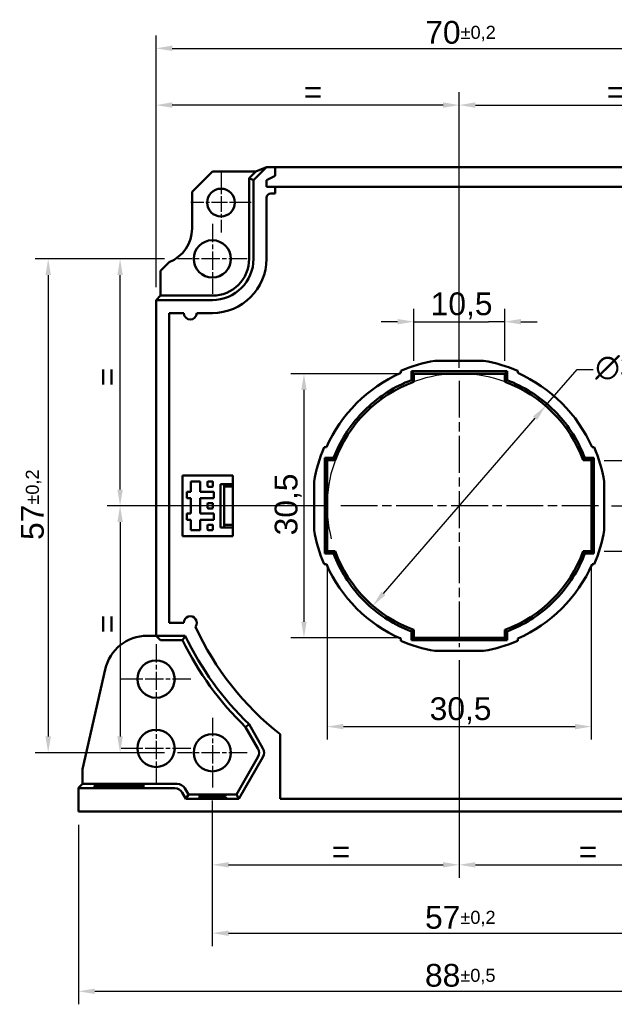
# Model space of a CAD drawing. Header units: millimetres. Extents: x 19 to 221, y 28 to 214.
# Tile 2 of 4: x 20 to 89, y 100 to 214. Entities that reach past the tile are written whole.
import ezdxf

# ---------------------------------------------------------------- set-up
doc = ezdxf.new("R2010")
doc.units = ezdxf.units.MM
doc.header["$LTSCALE"] = 0.75
doc.linetypes.add('CHAIN', pattern=[0.3543, 0.2362, -0.0295, 0.0591, -0.0295])
doc.linetypes.add('LONG_DASH_DOTTED', pattern=[0.3001, 0.2362, -0.0295, 0.0049, -0.0295])
for name, color, linetype, lineweight in [('Arêtes visibles(GABARIT)', 7, 'Continuous', 50), ('Cotes(GABARIT)', 7, 'Continuous', 25), ('Marque de centre(GABARIT)', 7, 'LONG_DASH_DOTTED', 25)]:
    doc.layers.add(name, color=color, linetype=linetype, lineweight=lineweight)
doc.styles.add('Courant-BSI', font='arial.ttf')
doc.dimstyles.new('MS-Relais', dxfattribs={"dimscale": 0.75, "dimtxt": 3.5, "dimasz": 2.5, "dimexe": 2, "dimexo": 2, "dimgap": 0.3, "dimtad": 1, "dimtoh": 1, "dimrnd": 1e-08, "dimtxsty": 'Courant-BSI', "dimcen": 0.09, "dimdle": 6, "dimclrd": 7, "dimclre": 7, "dimclrt": 7, "dimazin": 2, "dimtfac": 0.571429, "dimtmove": 0, "dimatfit": 3, "dimfxl": 1, "dimtolj": 1, "dimlwd": 25, "dimlwe": 25, "dimarcsym": 0})

# ---------------------------------------------------------------- blocks, each defined once
blk = doc.blocks.new('*D13')
at = {"layer": 'Cotes(GABARIT)', "color": 7, "linetype": 'Continuous', "lineweight": 25}
for p, q in [((35.93, 182.89), (35.93, 211.94)), ((105.93, 182.89), (105.93, 211.94)), ((37.81, 210.44), (104.06, 210.44))]:
    blk.add_line(p, q, dxfattribs=at)
at = {"layer": 'Cotes(GABARIT)', "color": 7, "linetype": 'Continuous'}
for points in [[(37.81, 210.76), (37.81, 210.13), (35.93, 210.44)], [(104.06, 210.76), (104.06, 210.13), (105.93, 210.44)]]:
    blk.add_solid(points, dxfattribs=at)
at = {"layer": 'Defpoints', "color": 0, "linetype": 'Continuous'}
for p in [(105.93, 210.44), (35.93, 181.39), (105.93, 181.39)]:
    blk.add_point(p, dxfattribs=at)
at = {"layer": 'Cotes(GABARIT)', "color": 7, "linetype": 'Continuous', "lineweight": 25, "insert": (67.01, 213.6), "char_height": 2.625, "attachment_point": 1, "style": 'Courant-BSI'}
blk.add_mtext('\\A1;70{\\H1.500000;±0,2}', dxfattribs=at)
blk = doc.blocks.new('*D14')
at = {"layer": 'Cotes(GABARIT)', "color": 7, "linetype": 'Continuous', "lineweight": 25}
for p, q in [((26.98, 120.84), (26.98, 100.11)), ((114.89, 120.84), (114.89, 100.11)), ((28.85, 101.61), (113.02, 101.61))]:
    blk.add_line(p, q, dxfattribs=at)
at = {"layer": 'Cotes(GABARIT)', "color": 7, "linetype": 'Continuous'}
for points in [[(28.85, 101.92), (28.85, 101.3), (26.98, 101.61)], [(113.02, 101.92), (113.02, 101.3), (114.89, 101.61)]]:
    blk.add_solid(points, dxfattribs=at)
at = {"layer": 'Defpoints', "color": 0, "linetype": 'Continuous'}
for p in [(26.98, 122.34), (114.89, 122.34), (114.89, 101.61)]:
    blk.add_point(p, dxfattribs=at)
at = {"layer": 'Cotes(GABARIT)', "color": 7, "linetype": 'Continuous', "lineweight": 25, "insert": (66.98, 104.77), "char_height": 2.625, "attachment_point": 1, "style": 'Courant-BSI'}
blk.add_mtext('\\A1;88{\\H1.500000;±0,5}', dxfattribs=at)
blk = doc.blocks.new('*D23')
at = {"layer": 'Cotes(GABARIT)', "color": 7, "linetype": 'Continuous', "lineweight": 25}
for p, q in [((88.51, 157.64), (122.88, 157.64)), ((121.38, 155.77), (121.38, 124.22)), ((113.89, 122.34), (122.88, 122.34))]:
    blk.add_line(p, q, dxfattribs=at)
at = {"layer": 'Cotes(GABARIT)', "color": 7, "linetype": 'Continuous'}
for points in [[(121.06, 155.77), (121.69, 155.77), (121.38, 157.64)], [(121.06, 124.22), (121.69, 124.22), (121.38, 122.34)]]:
    blk.add_solid(points, dxfattribs=at)
at = {"layer": 'Defpoints', "color": 0, "linetype": 'Continuous'}
for p in [(87.01, 157.64), (112.39, 122.34), (121.38, 122.34)]:
    blk.add_point(p, dxfattribs=at)
at = {"layer": 'Cotes(GABARIT)', "color": 7, "linetype": 'Continuous', "lineweight": 25, "insert": (118, 134.66), "char_height": 2.625, "attachment_point": 1, "rotation": 90, "style": 'Courant-BSI'}
blk.add_mtext('\\A1;35,3{\\H1.500000;±0,1}', dxfattribs=at)
blk = doc.blocks.new('*D24')
at = {"layer": 'Cotes(GABARIT)', "color": 7, "linetype": 'Continuous', "lineweight": 25}
for p, q in [((35.93, 182.89), (35.93, 205.39)), ((70.93, 173.58), (70.93, 205.39)), ((69.06, 203.89), (37.81, 203.89))]:
    blk.add_line(p, q, dxfattribs=at)
at = {"layer": 'Cotes(GABARIT)', "color": 7, "linetype": 'Continuous'}
for points in [[(37.81, 204.21), (37.81, 203.58), (35.93, 203.89)], [(69.06, 204.21), (69.06, 203.58), (70.93, 203.89)]]:
    blk.add_solid(points, dxfattribs=at)
at = {"layer": 'Defpoints', "color": 0, "linetype": 'Continuous'}
for p in [(35.93, 203.89), (35.93, 181.39), (70.93, 172.08)]:
    blk.add_point(p, dxfattribs=at)
at = {"layer": 'Cotes(GABARIT)', "color": 7, "linetype": 'Continuous', "lineweight": 25, "insert": (51.96, 206.74), "char_height": 2.625, "attachment_point": 1, "style": 'Courant-BSI'}
blk.add_mtext('\\A1; =', dxfattribs=at)
blk = doc.blocks.new('*D25')
at = {"layer": 'Cotes(GABARIT)', "color": 7, "linetype": 'Continuous', "lineweight": 25}
for p, q in [((70.93, 173.58), (70.93, 205.39)), ((105.93, 182.89), (105.93, 205.39)), ((72.81, 203.89), (104.06, 203.89))]:
    blk.add_line(p, q, dxfattribs=at)
at = {"layer": 'Cotes(GABARIT)', "color": 7, "linetype": 'Continuous'}
for points in [[(72.81, 204.21), (72.81, 203.58), (70.93, 203.89)], [(104.06, 204.21), (104.06, 203.58), (105.93, 203.89)]]:
    blk.add_solid(points, dxfattribs=at)
at = {"layer": 'Defpoints', "color": 0, "linetype": 'Continuous'}
for p in [(105.93, 203.89), (105.93, 181.39), (70.93, 172.08)]:
    blk.add_point(p, dxfattribs=at)
at = {"layer": 'Cotes(GABARIT)', "color": 7, "linetype": 'Continuous', "lineweight": 25, "insert": (86.96, 206.74), "char_height": 2.625, "attachment_point": 1, "style": 'Courant-BSI'}
blk.add_mtext('\\A1; =', dxfattribs=at)
blk = doc.blocks.new('*D27')
at = {"layer": 'Cotes(GABARIT)', "color": 7, "linetype": 'Continuous', "lineweight": 25}
for p, q in [((36.91, 186.14), (21.98, 186.14)), ((23.48, 184.27), (23.48, 131.02)), ((36.91, 129.14), (21.98, 129.14))]:
    blk.add_line(p, q, dxfattribs=at)
at = {"layer": 'Cotes(GABARIT)', "color": 7, "linetype": 'Continuous'}
for points in [[(23.17, 184.27), (23.8, 184.27), (23.48, 186.14)], [(23.17, 131.02), (23.8, 131.02), (23.48, 129.14)]]:
    blk.add_solid(points, dxfattribs=at)
at = {"layer": 'Defpoints', "color": 0, "linetype": 'Continuous'}
for p in [(38.41, 186.14), (23.48, 129.14), (38.41, 129.14)]:
    blk.add_point(p, dxfattribs=at)
at = {"layer": 'Cotes(GABARIT)', "color": 7, "linetype": 'Continuous', "lineweight": 25, "insert": (20.34, 153.7), "char_height": 2.625, "attachment_point": 1, "rotation": 90, "style": 'Courant-BSI'}
blk.add_mtext('\\A1;57{\\H1.500000;±0,2}', dxfattribs=at)
blk = doc.blocks.new('*D28')
at = {"layer": 'Cotes(GABARIT)', "color": 7, "linetype": 'Continuous', "lineweight": 25}
for p, q in [((42.43, 123.62), (42.43, 106.82)), ((99.43, 123.62), (99.43, 106.82)), ((44.31, 108.32), (97.56, 108.32))]:
    blk.add_line(p, q, dxfattribs=at)
at = {"layer": 'Cotes(GABARIT)', "color": 7, "linetype": 'Continuous'}
for points in [[(44.31, 108.63), (44.31, 108), (42.43, 108.32)], [(97.56, 108.63), (97.56, 108), (99.43, 108.32)]]:
    blk.add_solid(points, dxfattribs=at)
at = {"layer": 'Defpoints', "color": 0, "linetype": 'Continuous'}
for p in [(42.43, 125.12), (99.43, 125.12), (99.43, 108.32)]:
    blk.add_point(p, dxfattribs=at)
at = {"layer": 'Cotes(GABARIT)', "color": 7, "linetype": 'Continuous', "lineweight": 25, "insert": (66.99, 111.46), "char_height": 2.625, "attachment_point": 1, "style": 'Courant-BSI'}
blk.add_mtext('\\A1;57{\\H1.500000;±0,2}', dxfattribs=at)
blk = doc.blocks.new('*D29')
at = {"layer": 'Cotes(GABARIT)', "color": 7, "linetype": 'Continuous', "lineweight": 25}
for p, q in [((36.91, 186.14), (30.28, 186.14)), ((31.78, 159.52), (31.78, 184.27)), ((55.44, 157.64), (30.28, 157.64))]:
    blk.add_line(p, q, dxfattribs=at)
at = {"layer": 'Cotes(GABARIT)', "color": 7, "linetype": 'Continuous'}
for points in [[(31.47, 184.27), (32.1, 184.27), (31.78, 186.14)], [(31.47, 159.52), (32.1, 159.52), (31.78, 157.64)]]:
    blk.add_solid(points, dxfattribs=at)
at = {"layer": 'Defpoints', "color": 0, "linetype": 'Continuous'}
for p in [(31.78, 186.14), (38.41, 186.14), (56.94, 157.64)]:
    blk.add_point(p, dxfattribs=at)
at = {"layer": 'Cotes(GABARIT)', "color": 7, "linetype": 'Continuous', "lineweight": 25, "insert": (28.93, 170.42), "char_height": 2.625, "attachment_point": 1, "rotation": 90, "style": 'Courant-BSI'}
blk.add_mtext('\\A1; =', dxfattribs=at)
blk = doc.blocks.new('*D30')
at = {"layer": 'Cotes(GABARIT)', "color": 7, "linetype": 'Continuous', "lineweight": 25}
for p, q in [((55.44, 157.64), (30.28, 157.64)), ((31.78, 155.77), (31.78, 131.02)), ((36.91, 129.14), (30.28, 129.14))]:
    blk.add_line(p, q, dxfattribs=at)
at = {"layer": 'Cotes(GABARIT)', "color": 7, "linetype": 'Continuous'}
for points in [[(31.47, 155.77), (32.1, 155.77), (31.78, 157.64)], [(31.47, 131.02), (32.1, 131.02), (31.78, 129.14)]]:
    blk.add_solid(points, dxfattribs=at)
at = {"layer": 'Defpoints', "color": 0, "linetype": 'Continuous'}
for p in [(56.94, 157.64), (31.78, 129.14), (38.41, 129.14)]:
    blk.add_point(p, dxfattribs=at)
at = {"layer": 'Cotes(GABARIT)', "color": 7, "linetype": 'Continuous', "lineweight": 25, "insert": (28.93, 141.92), "char_height": 2.625, "attachment_point": 1, "rotation": 90, "style": 'Courant-BSI'}
blk.add_mtext('\\A1; =', dxfattribs=at)
blk = doc.blocks.new('*D31')
at = {"layer": 'Cotes(GABARIT)', "color": 7, "linetype": 'Continuous', "lineweight": 25}
for p, q in [((70.93, 139.82), (70.93, 114.71)), ((42.43, 123.62), (42.43, 114.71)), ((44.31, 116.21), (69.06, 116.21))]:
    blk.add_line(p, q, dxfattribs=at)
at = {"layer": 'Cotes(GABARIT)', "color": 7, "linetype": 'Continuous'}
for points in [[(44.31, 116.52), (44.31, 115.9), (42.43, 116.21)], [(69.06, 116.52), (69.06, 115.9), (70.93, 116.21)]]:
    blk.add_solid(points, dxfattribs=at)
at = {"layer": 'Defpoints', "color": 0, "linetype": 'Continuous'}
for p in [(70.93, 141.32), (42.43, 125.12), (70.93, 116.21)]:
    blk.add_point(p, dxfattribs=at)
at = {"layer": 'Cotes(GABARIT)', "color": 7, "linetype": 'Continuous', "lineweight": 25, "insert": (55.21, 119.06), "char_height": 2.625, "attachment_point": 1, "style": 'Courant-BSI'}
blk.add_mtext('\\A1; =', dxfattribs=at)
blk = doc.blocks.new('*D32')
at = {"layer": 'Cotes(GABARIT)', "color": 7, "linetype": 'Continuous', "lineweight": 25}
for p, q in [((70.93, 139.82), (70.93, 114.71)), ((99.43, 123.62), (99.43, 114.71)), ((72.81, 116.21), (97.56, 116.21))]:
    blk.add_line(p, q, dxfattribs=at)
at = {"layer": 'Cotes(GABARIT)', "color": 7, "linetype": 'Continuous'}
for points in [[(72.81, 116.52), (72.81, 115.9), (70.93, 116.21)], [(97.56, 116.52), (97.56, 115.9), (99.43, 116.21)]]:
    blk.add_solid(points, dxfattribs=at)
at = {"layer": 'Defpoints', "color": 0, "linetype": 'Continuous'}
for p in [(70.93, 141.32), (99.43, 125.12), (99.43, 116.21)]:
    blk.add_point(p, dxfattribs=at)
at = {"layer": 'Cotes(GABARIT)', "color": 7, "linetype": 'Continuous', "lineweight": 25, "insert": (83.71, 119.06), "char_height": 2.625, "attachment_point": 1, "style": 'Courant-BSI'}
blk.add_mtext('\\A1; =', dxfattribs=at)
blk = doc.blocks.new('*D33')
at = {"layer": 'Cotes(GABARIT)', "color": 7, "linetype": 'Continuous', "lineweight": 25}
for p, q in [((65.68, 174.39), (65.68, 180.39)), ((76.18, 174.39), (76.18, 180.39)), ((63.81, 178.89), (61.93, 178.89)), ((65.68, 178.89), (67.56, 178.89)), ((67.56, 178.89), (74.31, 178.89)), ((76.18, 178.89), (74.31, 178.89)), ((78.06, 178.89), (79.93, 178.89))]:
    blk.add_line(p, q, dxfattribs=at)
at = {"layer": 'Cotes(GABARIT)', "color": 7, "linetype": 'Continuous'}
for points in [[(63.81, 179.21), (63.81, 178.58), (65.68, 178.89)], [(78.06, 179.21), (78.06, 178.58), (76.18, 178.89)]]:
    blk.add_solid(points, dxfattribs=at)
at = {"layer": 'Defpoints', "color": 0, "linetype": 'Continuous'}
for p in [(76.18, 178.89), (65.68, 172.89), (76.18, 172.89)]:
    blk.add_point(p, dxfattribs=at)
at = {"layer": 'Cotes(GABARIT)', "color": 7, "linetype": 'Continuous', "lineweight": 25, "insert": (67.64, 182.27), "char_height": 2.625, "attachment_point": 1, "style": 'Courant-BSI'}
blk.add_mtext('\\A1;10,5', dxfattribs=at)
blk = doc.blocks.new('*D34')
at = {"layer": 'Cotes(GABARIT)', "color": 7, "linetype": 'Continuous', "lineweight": 25}
for p, q in [((94.8, 164.77), (94.8, 166.64)), ((87.68, 162.89), (96.3, 162.89)), ((94.8, 162.89), (94.8, 161.02)), ((94.8, 161.02), (94.8, 154.27)), ((94.8, 152.39), (94.8, 154.27)), ((87.68, 152.39), (96.3, 152.39)), ((94.8, 150.52), (94.8, 148.64))]:
    blk.add_line(p, q, dxfattribs=at)
at = {"layer": 'Cotes(GABARIT)', "color": 7, "linetype": 'Continuous'}
for points in [[(94.48, 164.77), (95.11, 164.77), (94.8, 162.89)], [(94.48, 150.52), (95.11, 150.52), (94.8, 152.39)]]:
    blk.add_solid(points, dxfattribs=at)
at = {"layer": 'Defpoints', "color": 0, "linetype": 'Continuous'}
for p in [(86.18, 162.89), (86.18, 152.39), (94.8, 152.39)]:
    blk.add_point(p, dxfattribs=at)
at = {"layer": 'Cotes(GABARIT)', "color": 7, "linetype": 'Continuous', "lineweight": 25, "insert": (91.42, 154.35), "char_height": 2.625, "attachment_point": 1, "rotation": 90, "style": 'Courant-BSI'}
blk.add_mtext('\\A1;10,5', dxfattribs=at)
blk = doc.blocks.new('*D35')
at = {"layer": 'Cotes(GABARIT)', "color": 7, "linetype": 'Continuous', "lineweight": 25}
for p, q in [((64.18, 172.89), (51.51, 172.89)), ((53.01, 171.02), (53.01, 144.27)), ((64.18, 142.39), (51.51, 142.39))]:
    blk.add_line(p, q, dxfattribs=at)
at = {"layer": 'Cotes(GABARIT)', "color": 7, "linetype": 'Continuous'}
for points in [[(52.7, 171.02), (53.32, 171.02), (53.01, 172.89)], [(52.7, 144.27), (53.32, 144.27), (53.01, 142.39)]]:
    blk.add_solid(points, dxfattribs=at)
at = {"layer": 'Defpoints', "color": 0, "linetype": 'Continuous'}
for p in [(65.68, 172.89), (53.01, 142.39), (65.68, 142.39)]:
    blk.add_point(p, dxfattribs=at)
at = {"layer": 'Cotes(GABARIT)', "color": 7, "linetype": 'Continuous', "lineweight": 25, "insert": (49.63, 154.23), "char_height": 2.625, "attachment_point": 1, "rotation": 90, "style": 'Courant-BSI'}
blk.add_mtext('\\A1;30,5', dxfattribs=at)
blk = doc.blocks.new('*D36')
at = {"layer": 'Cotes(GABARIT)', "color": 7, "linetype": 'Continuous', "lineweight": 25}
for p, q in [((55.68, 150.89), (55.68, 130.66)), ((86.18, 150.89), (86.18, 130.66)), ((57.56, 132.16), (84.31, 132.16))]:
    blk.add_line(p, q, dxfattribs=at)
at = {"layer": 'Cotes(GABARIT)', "color": 7, "linetype": 'Continuous'}
for points in [[(57.56, 132.47), (57.56, 131.85), (55.68, 132.16)], [(84.31, 132.47), (84.31, 131.85), (86.18, 132.16)]]:
    blk.add_solid(points, dxfattribs=at)
at = {"layer": 'Defpoints', "color": 0, "linetype": 'Continuous'}
for p in [(55.68, 152.39), (86.18, 152.39), (86.18, 132.16)]:
    blk.add_point(p, dxfattribs=at)
at = {"layer": 'Cotes(GABARIT)', "color": 7, "linetype": 'Continuous', "lineweight": 25, "insert": (67.52, 135.54), "char_height": 2.625, "attachment_point": 1, "style": 'Courant-BSI'}
blk.add_mtext('\\A1;30,5', dxfattribs=at)
blk = doc.blocks.new('*D37')
at = {"layer": 'Cotes(GABARIT)', "color": 7, "linetype": 'Continuous', "lineweight": 25}
for p, q in [((80.91, 169.18), (84.54, 173.36)), ((84.54, 173.36), (86.41, 173.36)), ((62.18, 147.53), (79.69, 167.76))]:
    blk.add_line(p, q, dxfattribs=at)
blk.add_arc((70.93, 157.64), 15.25, 43.4933, 194.5011, dxfattribs=at)
at = {"layer": 'Cotes(GABARIT)', "color": 7, "linetype": 'Continuous'}
for points in [[(79.45, 167.96), (79.92, 167.55), (80.91, 169.18)], [(61.95, 147.73), (62.42, 147.33), (60.96, 146.11)]]:
    blk.add_solid(points, dxfattribs=at)
at = {"layer": 'Defpoints', "color": 0, "linetype": 'Continuous'}
for p in [(80.91, 169.18), (60.96, 146.11)]:
    blk.add_point(p, dxfattribs=at)
at = {"layer": 'Cotes(GABARIT)', "color": 7, "linetype": 'Continuous', "lineweight": 25, "insert": (86.64, 174.99), "char_height": 2.625, "attachment_point": 1, "style": 'Courant-BSI'}
blk.add_mtext('\\A1;∅30,5', dxfattribs=at)

msp = doc.modelspace()

# ---------------------------------------------------------------- linework, layer by layer
at = {"layer": 'Arêtes visibles(GABARIT)'}
for p, q in [((47.1842, 195.2438), (48.6844, 196.744)), ((48.6844, 196.744), (47.4708, 196.2413)), ((49.6844, 196.744), (48.6844, 196.744)), ((49.6844, 196.744), (49.6936, 196.7394)), ((49.6844, 195.744), (49.6844, 196.744)), ((49.6848, 195.7702), (49.6936, 196.7437)), ((49.6936, 196.7437), (92.1748, 196.7437)), ((40.0842, 193.8877), (42.4378, 196.2413)), ((42.4378, 196.2413), (47.4708, 196.2413)), ((47.4708, 196.2413), (46.6815, 195.452)), ((49.6844, 195.744), (48.6938, 195.244)), ((49.6848, 195.744), (49.6844, 195.744)), ((46.6815, 186.144), (46.6815, 195.452)), ((46.6815, 195.452), (47.1842, 195.2438)), ((47.1842, 195.2438), (47.1842, 186.144)), ((48.6842, 194.444), (93.1842, 194.444)), ((48.6844, 195.244), (48.6938, 195.244)), ((48.6844, 194.444), (48.6844, 195.244)), ((48.6914, 195.244), (48.6844, 194.4702)), ((48.6844, 194.444), (49.6844, 194.444)), ((48.6938, 195.244), (48.6941, 195.244)), ((49.6844, 194.444), (49.6844, 193.694)), ((49.6844, 194.444), (49.6844, 193.694)), ((92.184, 194.444), (49.6844, 194.444)), ((40.0842, 193.8877), (40.0842, 189.644)), ((48.6844, 186.144), (48.6844, 193.1941)), ((48.6844, 193.1941), (48.6844, 186.144)), ((49.6844, 193.694), (49.1844, 193.694)), ((49.6844, 193.694), (49.1844, 193.694)), ((37.4369, 185.7756), (36.4369, 184.7756)), ((36.4369, 181.8967), (36.4369, 184.7756)), ((35.9342, 181.394), (36.4369, 181.8967)), ((36.4369, 181.8967), (42.4342, 181.8967)), ((35.9342, 142.644), (35.9342, 181.394)), ((42.4342, 181.394), (35.9342, 181.394)), ((37.4344, 144.1442), (37.4344, 179.8938)), ((37.4344, 179.8938), (39.1344, 179.8938)), ((39.1344, 179.8938), (37.4344, 179.8938)), ((37.4344, 179.8938), (37.4344, 144.1442)), ((40.6344, 179.8938), (42.4342, 179.8938)), ((42.4342, 179.8938), (40.6344, 179.8938)), ((73.7503, 174.394), (68.1181, 174.394)), ((68.1181, 174.394), (73.7503, 174.394)), ((64.1842, 173.2302), (64.1842, 172.9737)), ((64.1842, 172.9737), (64.1842, 173.2302)), ((65.4137, 172.1495), (65.4137, 173.1645)), ((65.4137, 173.1645), (76.4547, 173.1645)), ((65.4137, 173.1645), (65.6842, 172.894)), ((65.6842, 171.9618), (65.6842, 172.894)), ((65.6842, 172.894), (76.1842, 172.894)), ((76.4547, 173.1645), (76.1842, 172.894)), ((76.1842, 172.894), (76.1842, 171.9618)), ((76.4547, 173.1645), (76.4547, 172.1495)), ((77.6842, 172.9737), (77.6842, 173.2302)), ((77.6842, 173.2302), (77.6842, 172.9737)), ((55.6045, 164.394), (55.348, 164.394)), ((55.348, 164.394), (55.6045, 164.394)), ((86.5204, 164.394), (86.2639, 164.394)), ((86.2639, 164.394), (86.5204, 164.394)), ((55.4136, 152.1234), (55.4137, 163.1646)), ((55.4137, 163.1646), (56.4287, 163.1646)), ((55.4137, 163.1646), (55.6842, 162.894)), ((55.6842, 162.894), (56.6164, 162.894)), ((55.6842, 152.394), (55.6842, 162.894)), ((85.252, 162.894), (86.1842, 162.894)), ((85.4398, 163.1646), (86.4548, 163.1646)), ((86.4548, 163.1646), (86.1842, 162.894)), ((86.1842, 162.894), (86.1842, 152.394)), ((86.4548, 163.1646), (86.4548, 152.1234)), ((44.7897, 161.144), (38.9897, 161.144)), ((38.9897, 161.144), (38.9897, 154.144)), ((39.9484, 159.269), (39.9484, 160.4615)), ((39.9484, 160.4615), (41.024, 160.4615)), ((41.024, 160.4615), (41.024, 159.269)), ((41.8722, 160.3615), (41.8722, 159.9265)), ((42.4072, 160.4615), (41.9722, 160.4615)), ((42.5072, 159.9265), (42.5072, 160.3615)), ((44.7897, 161.144), (44.7897, 160.144)), ((54.1842, 160.4601), (54.1842, 154.8279)), ((54.1842, 154.8279), (54.1842, 160.4601)), ((87.6842, 154.8279), (87.6842, 160.4601)), ((87.6842, 160.4601), (87.6842, 154.8279)), ((39.4761, 159.269), (39.9484, 159.269)), ((39.4761, 158.519), (39.4761, 159.269)), ((41.024, 159.269), (42.5897, 159.269)), ((41.9722, 159.8265), (42.4072, 159.8265)), ((42.5897, 158.519), (42.5897, 159.269)), ((43.7897, 160.144), (43.3897, 160.144)), ((43.3897, 160.144), (43.3897, 155.144)), ((43.7897, 160.144), (43.7897, 159.8528)), ((44.7897, 160.144), (43.7897, 160.144)), ((43.7897, 159.8528), (43.7897, 155.4352)), ((43.7897, 159.8528), (44.7897, 159.8528)), ((44.7897, 160.144), (44.7897, 159.8528)), ((44.7897, 159.8528), (44.7897, 155.4352)), ((39.9484, 158.519), (39.4761, 158.519)), ((39.9484, 156.769), (39.9484, 158.519)), ((41.024, 158.519), (41.024, 156.769)), ((41.024, 158.519), (42.5897, 158.519)), ((42.4072, 157.9615), (41.9722, 157.9615)), ((41.8722, 157.8615), (41.8722, 157.4265)), ((41.9722, 157.3265), (42.4072, 157.3265)), ((42.5072, 157.4265), (42.5072, 157.8615)), ((39.4761, 156.769), (39.9484, 156.769)), ((39.4761, 156.019), (39.4761, 156.769)), ((39.9484, 156.019), (39.4761, 156.019)), ((39.9484, 154.8265), (39.9484, 156.019)), ((41.024, 156.769), (42.5897, 156.769)), ((41.024, 156.019), (41.024, 154.8265)), ((41.024, 156.019), (42.5897, 156.019)), ((42.5897, 156.019), (42.5897, 156.769)), ((41.024, 154.8265), (39.9484, 154.8265)), ((41.8722, 155.3615), (41.8722, 154.9265)), ((42.4072, 155.4615), (41.9722, 155.4615)), ((41.9722, 154.8265), (42.4072, 154.8265)), ((42.5072, 154.9265), (42.5072, 155.3615)), ((43.7897, 155.144), (43.3897, 155.144)), ((43.7897, 155.4352), (43.7897, 155.144)), ((44.7897, 155.4352), (43.7897, 155.4352)), ((44.7897, 155.144), (43.7897, 155.144)), ((44.7897, 155.4352), (44.7897, 155.144)), ((44.7897, 155.144), (44.7897, 154.144)), ((44.7897, 154.144), (38.9897, 154.144)), ((55.4136, 152.1234), (55.6842, 152.394)), ((56.6164, 152.394), (55.6842, 152.394)), ((86.1842, 152.394), (85.252, 152.394)), ((86.4548, 152.1234), (86.1842, 152.394)), ((56.4286, 152.1234), (55.4136, 152.1234)), ((86.4548, 152.1234), (85.4398, 152.1234)), ((55.348, 150.894), (55.6045, 150.894)), ((55.6045, 150.894), (55.348, 150.894)), ((86.2639, 150.894), (86.5204, 150.894)), ((86.5204, 150.894), (86.2639, 150.894)), ((39.1344, 144.1442), (37.4344, 144.1442)), ((37.4344, 144.1442), (39.1344, 144.1442)), ((65.6842, 142.394), (65.6842, 143.3262)), ((76.1842, 143.3262), (76.1842, 142.394)), ((34.9247, 142.644), (35.9342, 142.644)), ((36.4369, 142.1413), (35.9342, 142.644)), ((35.9342, 142.644), (39.3114, 142.644)), ((38.9951, 142.1413), (36.4369, 142.1413)), ((39.0476, 142.2251), (39.0585, 142.2425)), ((39.1353, 142.3647), (39.1463, 142.3822)), ((39.2232, 142.5044), (39.2342, 142.5218)), ((64.1842, 142.3143), (64.1842, 142.0578)), ((64.1842, 142.0578), (64.1842, 142.3143)), ((65.4135, 142.1233), (65.4135, 143.1384)), ((65.4135, 142.1233), (65.6842, 142.394)), ((76.4549, 142.1233), (65.4135, 142.1233)), ((76.1842, 142.394), (65.6842, 142.394)), ((76.4549, 142.1233), (76.1842, 142.394)), ((76.4549, 143.1384), (76.4549, 142.1233)), ((77.6842, 142.0578), (77.6842, 142.3143)), ((77.6842, 142.3143), (77.6842, 142.0578)), ((68.1181, 140.894), (73.7503, 140.894)), ((73.7503, 140.894), (68.1181, 140.894)), ((27.4369, 127.2559), (30.0498, 138.7527)), ((46.3335, 132.1625), (46.2669, 132.1104)), ((47.6909, 129.6439), (46.2669, 132.1104)), ((46.3474, 132.1734), (46.3335, 132.1625)), ((46.4446, 132.2493), (46.3474, 132.1734)), ((46.4585, 132.2602), (46.4446, 132.2493)), ((46.5557, 132.3362), (46.4585, 132.2602)), ((46.5696, 132.3471), (46.5557, 132.3362)), ((46.6668, 132.4231), (46.5696, 132.3471)), ((46.6668, 132.4231), (48.2714, 129.6439)), ((50.2775, 131.271), (50.2775, 123.844)), ((45.2069, 124.3416), (47.6909, 128.6441)), ((48.2714, 128.6441), (45.4971, 123.8389)), ((27.4369, 125.5467), (27.4369, 127.2559)), ((26.9782, 122.344), (26.9782, 125.0876)), ((26.9786, 125.0884), (27.4369, 125.5467)), ((38.3885, 125.5467), (27.4369, 125.5467)), ((38.0983, 125.044), (29.4782, 125.044)), ((39.2544, 125.0468), (39.6616, 124.3416)), ((39.3713, 123.8389), (38.9642, 124.5441)), ((39.3713, 123.8389), (39.6616, 124.3416)), ((39.6616, 124.3416), (45.2069, 124.3416)), ((45.4971, 123.8389), (45.2069, 124.3416)), ((45.4971, 123.8389), (39.3713, 123.8389)), ((91.591, 123.844), (50.2775, 123.844)), ((50.2775, 123.844), (91.591, 123.844)), ((29.4782, 122.344), (26.9782, 122.344)), ((112.3902, 122.344), (29.4782, 122.344))]:
    msp.add_line(p, q, dxfattribs=at)
at = {"layer": 'Arêtes visibles(GABARIT)', "flags": 128}
for points in [[(65.4137, 172.1495), (65.0552, 172.008), (64.7007, 171.8577), (64.3503, 171.6988), (64.0042, 171.5314), (63.6625, 171.3556), (63.3254, 171.1714), (62.993, 170.979), (62.6655, 170.7785), (62.343, 170.5698), (62.0257, 170.3533), (61.7138, 170.1288), (61.4073, 169.8965), (61.1065, 169.6566), (60.8114, 169.409), (60.5223, 169.154), (60.2395, 168.8917), (59.9634, 168.6225), (59.6943, 168.3468), (59.4321, 168.0645), (59.177, 167.7759), (58.9292, 167.481), (58.6888, 167.1801), (58.4558, 166.8731), (58.2304, 166.5603), (58.0128, 166.2419), (57.8031, 165.9182), (57.6017, 165.5895), (57.4086, 165.2561), (57.2238, 164.9181), (57.0475, 164.5756), (56.8798, 164.2289), (56.7207, 163.878), (56.5703, 163.5232), (56.4287, 163.1646)], [(65.6842, 171.9618), (65.6776, 171.9664), (65.671, 171.971), (65.6644, 171.9756), (65.6578, 171.9802), (65.6512, 171.9848), (65.6446, 171.9894), (65.638, 171.994), (65.6314, 171.9986), (65.6248, 172.0032), (65.6182, 172.0078), (65.6116, 172.0124), (65.605, 172.017), (65.5984, 172.0216), (65.5918, 172.0262), (65.5852, 172.0308), (65.5787, 172.0354), (65.5721, 172.0399), (65.5655, 172.0445), (65.5589, 172.0491), (65.5523, 172.0537), (65.5457, 172.0583), (65.5391, 172.0628), (65.5325, 172.0674), (65.5259, 172.072), (65.5193, 172.0766), (65.5127, 172.0811), (65.5061, 172.0857), (65.4995, 172.0903), (65.4929, 172.0948), (65.4863, 172.0994), (65.4797, 172.104), (65.4731, 172.1085), (65.4665, 172.1131), (65.4599, 172.1176), (65.4533, 172.1222), (65.4467, 172.1268), (65.4401, 172.1313), (65.4335, 172.1359), (65.4269, 172.1404), (65.4203, 172.145), (65.4137, 172.1495)], [(76.4547, 172.1495), (76.4481, 172.145), (76.4415, 172.1404), (76.4349, 172.1359), (76.4283, 172.1313), (76.4217, 172.1268), (76.4151, 172.1222), (76.4085, 172.1176), (76.4019, 172.1131), (76.3953, 172.1085), (76.3887, 172.104), (76.3821, 172.0994), (76.3755, 172.0948), (76.3689, 172.0903), (76.3623, 172.0857), (76.3557, 172.0811), (76.3491, 172.0766), (76.3425, 172.072), (76.3359, 172.0674), (76.3294, 172.0628), (76.3228, 172.0583), (76.3162, 172.0537), (76.3096, 172.0491), (76.303, 172.0445), (76.2964, 172.0399), (76.2898, 172.0354), (76.2832, 172.0308), (76.2766, 172.0262), (76.27, 172.0216), (76.2634, 172.017), (76.2568, 172.0124), (76.2502, 172.0078), (76.2436, 172.0032), (76.237, 171.9986), (76.2304, 171.994), (76.2238, 171.9894), (76.2172, 171.9848), (76.2106, 171.9802), (76.204, 171.9756), (76.1974, 171.971), (76.1908, 171.9664), (76.1842, 171.9618)], [(85.4398, 163.1646), (85.2982, 163.523), (85.1479, 163.8775), (84.9891, 164.2279), (84.8217, 164.5741), (84.6458, 164.9157), (84.4617, 165.2529), (84.2693, 165.5852), (84.0687, 165.9127), (83.8601, 166.2352), (83.6435, 166.5525), (83.419, 166.8645), (83.1867, 167.1709), (82.9468, 167.4718), (82.6992, 167.7668), (82.4442, 168.0559), (82.1818, 168.3387), (81.9127, 168.6148), (81.637, 168.884), (81.3547, 169.1461), (81.0661, 169.4012), (80.7712, 169.649), (80.4702, 169.8894), (80.1633, 170.1224), (79.8505, 170.3478), (79.532, 170.5654), (79.2083, 170.7751), (78.8797, 170.9765), (78.5463, 171.1696), (78.2083, 171.3544), (77.8658, 171.5306), (77.5191, 171.6984), (77.1682, 171.8575), (76.8133, 172.0079), (76.4547, 172.1495)], [(56.4287, 163.1646), (56.4332, 163.158), (56.4378, 163.1514), (56.4423, 163.1448), (56.4469, 163.1382), (56.4514, 163.1316), (56.456, 163.125), (56.4605, 163.1184), (56.4651, 163.1118), (56.4697, 163.1052), (56.4742, 163.0986), (56.4788, 163.092), (56.4834, 163.0854), (56.4879, 163.0788), (56.4925, 163.0722), (56.4971, 163.0656), (56.5016, 163.059), (56.5062, 163.0524), (56.5108, 163.0458), (56.5154, 163.0392), (56.5199, 163.0326), (56.5245, 163.026), (56.5291, 163.0194), (56.5337, 163.0128), (56.5383, 163.0062), (56.5428, 162.9996), (56.5474, 162.993), (56.552, 162.9864), (56.5566, 162.9798), (56.5612, 162.9732), (56.5658, 162.9666), (56.5704, 162.96), (56.575, 162.9534), (56.5796, 162.9468), (56.5842, 162.9402), (56.5888, 162.9336), (56.5934, 162.927), (56.598, 162.9204), (56.6026, 162.9138), (56.6072, 162.9072), (56.6118, 162.9006), (56.6164, 162.894)], [(85.252, 162.894), (85.2566, 162.9006), (85.2612, 162.9072), (85.2658, 162.9138), (85.2705, 162.9204), (85.2751, 162.927), (85.2797, 162.9336), (85.2843, 162.9402), (85.2889, 162.9468), (85.2935, 162.9534), (85.298, 162.96), (85.3026, 162.9666), (85.3072, 162.9732), (85.3118, 162.9798), (85.3164, 162.9864), (85.321, 162.993), (85.3256, 162.9996), (85.3302, 163.0062), (85.3348, 163.0128), (85.3393, 163.0194), (85.3439, 163.026), (85.3485, 163.0326), (85.3531, 163.0392), (85.3576, 163.0458), (85.3622, 163.0524), (85.3668, 163.059), (85.3714, 163.0656), (85.3759, 163.0722), (85.3805, 163.0788), (85.3851, 163.0854), (85.3896, 163.092), (85.3942, 163.0986), (85.3988, 163.1052), (85.4033, 163.1118), (85.4079, 163.1184), (85.4124, 163.125), (85.417, 163.1316), (85.4216, 163.1382), (85.4261, 163.1448), (85.4307, 163.1514), (85.4352, 163.158), (85.4398, 163.1646)], [(56.6164, 152.394), (56.6118, 152.3874), (56.6072, 152.3808), (56.6026, 152.3742), (56.598, 152.3676), (56.5934, 152.361), (56.5888, 152.3544), (56.5842, 152.3478), (56.5796, 152.3412), (56.575, 152.3346), (56.5704, 152.328), (56.5658, 152.3214), (56.5612, 152.3148), (56.5566, 152.3082), (56.552, 152.3016), (56.5474, 152.295), (56.5428, 152.2884), (56.5382, 152.2818), (56.5336, 152.2752), (56.5291, 152.2686), (56.5245, 152.262), (56.5199, 152.2554), (56.5153, 152.2488), (56.5107, 152.2422), (56.5062, 152.2356), (56.5016, 152.229), (56.497, 152.2224), (56.4925, 152.2158), (56.4879, 152.2092), (56.4833, 152.2026), (56.4787, 152.196), (56.4742, 152.1894), (56.4696, 152.1828), (56.4651, 152.1762), (56.4605, 152.1696), (56.4559, 152.163), (56.4514, 152.1564), (56.4468, 152.1498), (56.4423, 152.1432), (56.4377, 152.1366), (56.4332, 152.13), (56.4286, 152.1234)], [(85.4398, 152.1234), (85.4353, 152.13), (85.4307, 152.1366), (85.4262, 152.1432), (85.4216, 152.1498), (85.417, 152.1564), (85.4125, 152.163), (85.4079, 152.1696), (85.4034, 152.1762), (85.3988, 152.1828), (85.3942, 152.1894), (85.3897, 152.196), (85.3851, 152.2026), (85.3805, 152.2092), (85.376, 152.2158), (85.3714, 152.2224), (85.3668, 152.229), (85.3622, 152.2356), (85.3577, 152.2422), (85.3531, 152.2488), (85.3485, 152.2554), (85.3439, 152.262), (85.3394, 152.2686), (85.3348, 152.2752), (85.3302, 152.2818), (85.3256, 152.2884), (85.321, 152.295), (85.3164, 152.3016), (85.3118, 152.3082), (85.3072, 152.3148), (85.3027, 152.3214), (85.2981, 152.328), (85.2935, 152.3346), (85.2889, 152.3412), (85.2843, 152.3478), (85.2797, 152.3544), (85.2751, 152.361), (85.2705, 152.3676), (85.2659, 152.3742), (85.2612, 152.3808), (85.2566, 152.3874), (85.252, 152.394)], [(56.4286, 152.1234), (56.5702, 151.7649), (56.7204, 151.4104), (56.8793, 151.06), (57.0467, 150.7139), (57.2225, 150.3722), (57.4067, 150.0351), (57.5991, 149.7027), (57.7996, 149.3752), (58.0083, 149.0527), (58.2249, 148.7354), (58.4493, 148.4235), (58.6816, 148.117), (58.9215, 147.8162), (59.1691, 147.5211), (59.4241, 147.232), (59.6865, 146.9492), (59.9556, 146.6731), (60.2313, 146.4039), (60.5136, 146.1418), (60.8022, 145.8867), (61.0971, 145.6389), (61.398, 145.3985), (61.705, 145.1655), (62.0178, 144.9401), (62.3362, 144.7225), (62.6599, 144.5128), (62.9886, 144.3114), (63.322, 144.1183), (63.66, 143.9335), (64.0024, 143.7572), (64.3492, 143.5895), (64.7, 143.4304), (65.0549, 143.28), (65.4135, 143.1384)], [(76.4549, 143.1384), (76.8134, 143.2799), (77.1679, 143.4302), (77.5183, 143.5891), (77.8644, 143.7564), (78.2061, 143.9323), (78.5432, 144.1164), (78.8756, 144.3089), (79.2031, 144.5094), (79.5255, 144.7181), (79.8428, 144.9347), (80.1548, 145.1591), (80.4613, 145.3914), (80.7621, 145.6313), (81.0571, 145.8789), (81.3462, 146.1339), (81.629, 146.3963), (81.9051, 146.6654), (82.1743, 146.9411), (82.4365, 147.2234), (82.6915, 147.512), (82.9393, 147.8069), (83.1797, 148.1079), (83.4127, 148.4148), (83.6381, 148.7276), (83.8557, 149.0461), (84.0654, 149.3698), (84.2668, 149.6984), (84.4599, 150.0318), (84.6447, 150.3698), (84.8209, 150.7123), (84.9887, 151.059), (85.1478, 151.4099), (85.2982, 151.7647), (85.4398, 152.1234)], [(65.4135, 143.1384), (65.4201, 143.1429), (65.4267, 143.1475), (65.4333, 143.152), (65.4399, 143.1566), (65.4465, 143.1611), (65.4531, 143.1657), (65.4597, 143.1703), (65.4663, 143.1748), (65.4729, 143.1794), (65.4795, 143.1839), (65.4861, 143.1885), (65.4927, 143.1931), (65.4994, 143.1976), (65.506, 143.2022), (65.5126, 143.2068), (65.5192, 143.2114), (65.5258, 143.2159), (65.5324, 143.2205), (65.539, 143.2251), (65.5456, 143.2297), (65.5522, 143.2343), (65.5588, 143.2388), (65.5654, 143.2434), (65.572, 143.248), (65.5786, 143.2526), (65.5852, 143.2572), (65.5918, 143.2618), (65.5984, 143.2664), (65.605, 143.271), (65.6116, 143.2755), (65.6182, 143.2801), (65.6248, 143.2847), (65.6314, 143.2893), (65.638, 143.2939), (65.6446, 143.2985), (65.6512, 143.3031), (65.6578, 143.3077), (65.6644, 143.3124), (65.671, 143.317), (65.6776, 143.3216), (65.6842, 143.3262)], [(76.1842, 143.3262), (76.1908, 143.3216), (76.1974, 143.317), (76.204, 143.3124), (76.2106, 143.3077), (76.2172, 143.3031), (76.2238, 143.2985), (76.2304, 143.2939), (76.237, 143.2893), (76.2436, 143.2847), (76.2502, 143.2801), (76.2568, 143.2755), (76.2634, 143.271), (76.27, 143.2664), (76.2766, 143.2618), (76.2832, 143.2572), (76.2898, 143.2526), (76.2964, 143.248), (76.303, 143.2434), (76.3096, 143.2388), (76.3163, 143.2343), (76.3229, 143.2297), (76.3295, 143.2251), (76.3361, 143.2205), (76.3427, 143.2159), (76.3493, 143.2114), (76.3559, 143.2068), (76.3625, 143.2022), (76.3691, 143.1976), (76.3757, 143.1931), (76.3823, 143.1885), (76.3889, 143.1839), (76.3955, 143.1794), (76.4021, 143.1748), (76.4087, 143.1703), (76.4153, 143.1657), (76.4219, 143.1611), (76.4285, 143.1566), (76.4351, 143.152), (76.4417, 143.1475), (76.4483, 143.1429), (76.4549, 143.1384)], [(38.9951, 142.1413), (38.9973, 142.1448), (38.9995, 142.1483), (39.0016, 142.1518), (39.0038, 142.1553), (39.006, 142.1588), (39.0082, 142.1623), (39.0104, 142.1657), (39.0126, 142.1692), (39.0148, 142.1727), (39.017, 142.1762), (39.0191, 142.1797), (39.0213, 142.1832), (39.0235, 142.1867), (39.0257, 142.1902), (39.0279, 142.1937), (39.0301, 142.1972), (39.0323, 142.2007), (39.0345, 142.2041), (39.0366, 142.2076), (39.0388, 142.2111), (39.041, 142.2146), (39.0432, 142.2181), (39.0454, 142.2216), (39.0476, 142.2251)], [(39.0585, 142.2425), (39.0617, 142.2476), (39.0649, 142.2527), (39.0681, 142.2578), (39.0713, 142.2629), (39.0745, 142.268), (39.0777, 142.2731), (39.0809, 142.2782), (39.0841, 142.2833), (39.0873, 142.2884), (39.0905, 142.2935), (39.0937, 142.2986), (39.0969, 142.3037), (39.1001, 142.3088), (39.1033, 142.3138), (39.1065, 142.3189), (39.1097, 142.324), (39.1129, 142.3291), (39.1161, 142.3342), (39.1193, 142.3393), (39.1225, 142.3444), (39.1257, 142.3495), (39.1289, 142.3545), (39.1321, 142.3596), (39.1353, 142.3647)], [(39.1463, 142.3822), (39.1495, 142.3873), (39.1527, 142.3924), (39.1559, 142.3975), (39.1591, 142.4026), (39.1623, 142.4077), (39.1655, 142.4127), (39.1687, 142.4178), (39.1719, 142.4229), (39.1751, 142.428), (39.1783, 142.4331), (39.1815, 142.4382), (39.1848, 142.4433), (39.188, 142.4484), (39.1912, 142.4535), (39.1944, 142.4586), (39.1976, 142.4637), (39.2008, 142.4688), (39.204, 142.4738), (39.2072, 142.4789), (39.2104, 142.484), (39.2136, 142.4891), (39.2168, 142.4942), (39.22, 142.4993), (39.2232, 142.5044)], [(39.2342, 142.5218), (39.2375, 142.5269), (39.2407, 142.532), (39.2439, 142.5371), (39.2471, 142.5422), (39.2503, 142.5473), (39.2535, 142.5524), (39.2568, 142.5575), (39.26, 142.5626), (39.2632, 142.5677), (39.2664, 142.5728), (39.2696, 142.5779), (39.2728, 142.5829), (39.2761, 142.588), (39.2793, 142.5931), (39.2825, 142.5982), (39.2857, 142.6033), (39.2889, 142.6084), (39.2921, 142.6135), (39.2954, 142.6186), (39.2986, 142.6237), (39.3018, 142.6287), (39.305, 142.6338), (39.3082, 142.6389), (39.3114, 142.644)]]:
    msp.add_lwpolyline(points, dxfattribs=at)
at = {"layer": 'Arêtes visibles(GABARIT)'}
for centre, radius in [((43.4342, 192.644), 1.6), ((42.4342, 186.144), 2.15), ((35.9342, 137.644), 2.15), ((35.9342, 129.644), 2.15), ((42.4342, 129.144), 2.15)]:
    msp.add_circle(centre, radius, dxfattribs=at)
for centre, radius, start, end in [((35.9342, 189.644), 4.15, 291.229085, 0), ((42.4342, 186.144), 4.2473, 270, 0), ((42.4342, 186.144), 4.75, 270, 0), ((42.4342, 186.144), 6.2502, 270, 0), ((42.4342, 186.144), 6.2502, 270, 0), ((39.8844, 179.8938), 0.75, 180, 0), ((39.8844, 179.8938), 0.75, 180, 0), ((70.9342, 157.644), 16.9851, 99.543547, 113.416222), ((70.9342, 157.644), 16.9851, 99.543547, 113.416222), ((70.9342, 157.644), 16.9851, 66.583778, 80.456453), ((70.9342, 157.644), 16.9851, 66.583778, 80.456453), ((70.9342, 157.644), 16.75, 113.764923, 156.235077), ((70.9342, 157.644), 16.75, 113.764923, 156.235077), ((70.9342, 157.644), 16.75, 23.764923, 66.235077), ((70.9342, 157.644), 16.75, 23.764923, 66.235077), ((70.9342, 157.644), 15.25, 110.13677, 159.86323), ((70.9342, 157.644), 15.25, 20.13677, 69.86323), ((70.9342, 157.644), 16.9851, 156.583778, 170.456453), ((70.9342, 157.644), 16.9851, 156.583778, 170.456453), ((70.9342, 157.644), 16.9851, 9.543547, 23.416222), ((70.9342, 157.644), 16.9851, 9.543547, 23.416222), ((41.9722, 160.3615), 0.1, 90, 180), ((42.4072, 160.3615), 0.1, 0, 90), ((41.9722, 159.9265), 0.1, 180, 270), ((42.4072, 159.9265), 0.1, 270, 0), ((41.9722, 157.8615), 0.1, 90, 180), ((42.4072, 157.8615), 0.1, 0, 90), ((41.9722, 157.4265), 0.1, 180, 270), ((42.4072, 157.4265), 0.1, 270, 0), ((41.9722, 155.3615), 0.1, 90, 180), ((41.9722, 154.9265), 0.1, 180, 270), ((42.4072, 155.3615), 0.1, 0, 90), ((42.4072, 154.9265), 0.1, 270, 0), ((70.9342, 157.644), 16.9851, 189.543547, 203.416222), ((70.9342, 157.644), 16.9851, 189.543547, 203.416222), ((70.9342, 157.644), 16.9851, 336.583778, 350.456453), ((70.9342, 157.644), 16.9851, 336.583778, 350.456453), ((70.9342, 157.644), 15.25, 200.13677, 249.86323), ((70.9342, 157.644), 15.25, 290.13677, 339.86323), ((70.9342, 157.644), 16.75, 203.764923, 246.235077), ((70.9342, 157.644), 16.75, 203.764923, 246.235077), ((70.9342, 157.644), 16.75, 293.764923, 336.235077), ((70.9342, 157.644), 16.75, 293.764923, 336.235077), ((39.8844, 144.1442), 0.75, 322.547739, 180), ((39.8844, 144.1442), 0.75, 322.547739, 180), ((70.9342, 157.644), 33.4998, 204.619819, 231.930025), ((70.9342, 157.644), 33.4998, 204.619819, 231.930025), ((70.9342, 157.644), 35.5027, 205.891139, 225.988567), ((70.9342, 157.644), 35, 205.376934, 226.103736), ((70.9342, 157.644), 16.9851, 246.583778, 260.456453), ((70.9342, 157.644), 16.9851, 246.583778, 260.456453), ((70.9342, 157.644), 16.9851, 279.543547, 293.416222), ((70.9342, 157.644), 16.9851, 279.543547, 293.416222)]:
    msp.add_arc(centre, radius, start, end, dxfattribs=at)
for centre, major_axis, ratio, start_param, end_param in [((49.1845, 193.1939), (-0.3537, 0.3537), 0.99969546, 5.49793944, 7.06843118), ((49.1845, 193.1939), (-0.3537, 0.3537), 0.99969546, 5.49793944, 7.06843118), ((34.926, 137.6432), (-3.12, 3.9087), 0.99975069, 5.60964701, 6.9567236), ((46.8246, 129.144), (1.0002, 0), 0.99979694, 5.75967446, 6.80669615), ((47.4051, 129.144), (1.0002, 0), 0.99979694, 5.75967446, 6.80669615), ((29.4782, 125.0876), (-2.5, 0), 0.01745506, 6.26573201, 7.85398163), ((38.0981, 124.0438), (0.5001, 0.8662), 0.99979694, 5.75967446, 6.80669615), ((38.3884, 124.5466), (0.5001, 0.8662), 0.99979694, 5.75967446, 6.80669615)]:
    msp.add_ellipse(centre, major_axis=major_axis, ratio=ratio, start_param=start_param, end_param=end_param, dxfattribs=at)
for centre, major_axis in [((30.9342, 125.4542), (2.15, 0)), ((30.9342, 125.1749), (2.15, 0)), ((32.4342, 125.3146), (2.15, 0)), ((42.4342, 124.2648), (-1.6, 0)), ((42.4342, 123.9541), (-1.6, 0))]:
    msp.add_ellipse(centre, major_axis=major_axis, ratio=0.01745506, dxfattribs=at)
at = {"layer": 'Marque de centre(GABARIT)', "linetype": 'CHAIN', "ltscale": 10.297089}
for p, q in [((43.4342, 196.119), (43.4342, 189.169)), ((46.9092, 192.644), (39.9592, 192.644))]:
    msp.add_line(p, q, dxfattribs=at)
at = {"layer": 'Marque de centre(GABARIT)', "linetype": 'CHAIN', "ltscale": 11.92686}
for p, q in [((42.4342, 190.169), (42.4342, 182.119)), ((46.4592, 186.144), (38.4092, 186.144)), ((35.9342, 141.669), (35.9342, 133.619)), ((39.9592, 137.644), (31.9092, 137.644)), ((35.9342, 133.669), (35.9342, 125.619)), ((42.4342, 133.169), (42.4342, 125.119)), ((39.9592, 129.644), (31.9092, 129.644)), ((46.4592, 129.144), (38.4092, 129.144))]:
    msp.add_line(p, q, dxfattribs=at)
at = {"layer": 'Marque de centre(GABARIT)', "linetype": 'CHAIN', "ltscale": 23.990969}
for p, q in [((70.9342, 172.0815), (70.9342, 141.3178)), ((87.0118, 157.644), (56.9427, 157.644))]:
    msp.add_line(p, q, dxfattribs=at)

# ---------------------------------------------------------------- dimensions: what is measured, and where the dimension line sits
at = {"layer": 'Cotes(GABARIT)', "color": 7, "linetype": 'Continuous', "lineweight": 25}
for base, p1, p2, angle, override, picture, middle in [((105.9342, 210.4446), (35.9342, 181.394), (105.9342, 181.394), 0, {"dimgap": 0.3, "dimtoh": 0, "dimdec": 2, "dimtol": 1, "dimlim": 0, "dimtp": 0.2, "dimtm": 0.2, "dimtdec": 2, "dimtofl": 0, "dimatfit": 1}, '*D13', (70.9342, 210.4446)), ((23.4842, 129.144), (38.4092, 186.144), (38.4092, 129.144), 90, {"dimgap": 0.3, "dimtoh": 0, "dimdec": 2, "dimtol": 1, "dimlim": 0, "dimtp": 0.2, "dimtm": 0.2, "dimtdec": 2, "dimtofl": 0, "dimatfit": 1}, '*D27', (23.4842, 157.644)), ((76.1842, 178.894), (65.6842, 172.894), (76.1842, 172.894), 180, {"dimtoh": 0, "dimdec": 2, "dimtp": 0, "dimtm": 0, "dimtdec": 2, "dimtofl": 0}, '*D33', (70.9342, 178.894)), ((53.0118, 142.394), (65.6842, 172.894), (65.6842, 142.394), 270, {"dimtoh": 0, "dimdec": 2, "dimtp": 0, "dimtm": 0, "dimtdec": 2, "dimtofl": 0, "dimatfit": 1}, '*D35', (53.0118, 157.644)), ((94.7963, 152.394), (86.1842, 162.894), (86.1842, 152.394), 90, {"dimtoh": 0, "dimdec": 2, "dimtp": 0, "dimtm": 0, "dimtdec": 2, "dimtofl": 0}, '*D34', (94.7963, 157.644)), ((121.3764, 122.344), (87.0118, 157.644), (112.3902, 122.344), 90, {"dimgap": 0.3, "dimtoh": 0, "dimdec": 2, "dimtol": 1, "dimlim": 0, "dimtp": 0.1, "dimtm": 0.1, "dimtdec": 2, "dimtofl": 0, "dimatfit": 1}, '*D23', (121.3764, 139.994)), ((99.4342, 108.3173), (42.4342, 125.119), (99.4342, 125.119), 180, {"dimgap": 0.3, "dimtoh": 0, "dimdec": 2, "dimtol": 1, "dimlim": 0, "dimtp": 0.2, "dimtm": 0.2, "dimtdec": 2, "dimtofl": 0, "dimatfit": 1}, '*D28', (70.9342, 108.3173))]:
    dim = msp.add_linear_dim(base=base, p1=p1, p2=p2, angle=angle, dimstyle='MS-Relais', override=override, dxfattribs=at)
    dim.commit()
    dim.dimension.update_dxf_attribs({"geometry": picture, "text_midpoint": middle, "dimtype": 160})
for base, p1, p2, angle, picture, middle in [((35.9342, 203.894), (70.9342, 172.0815), (35.9342, 181.394), 180, '*D24', (53.4342, 203.894)), ((105.9342, 203.894), (70.9342, 172.0815), (105.9342, 181.394), 180, '*D25', (88.4342, 203.894)), ((31.7842, 186.144), (56.9427, 157.644), (38.4092, 186.144), 90, '*D29', (31.7842, 171.894)), ((31.7842, 129.144), (56.9427, 157.644), (38.4092, 129.144), 90, '*D30', (31.7842, 143.394)), ((70.9342, 116.2076), (42.4342, 125.119), (70.9342, 141.3178), 180, '*D31', (56.6842, 116.2076)), ((99.4342, 116.2076), (70.9342, 141.3178), (99.4342, 125.119), 180, '*D32', (85.1842, 116.2076))]:
    dim = msp.add_linear_dim(base=base, p1=p1, p2=p2, angle=angle, text=' =', dimstyle='MS-Relais', override={"dimtoh": 0, "dimdec": 2, "dimtp": 0, "dimtm": 0, "dimtdec": 2, "dimtofl": 0, "dimatfit": 1}, dxfattribs=at)
    dim.commit()
    dim.dimension.update_dxf_attribs({"geometry": picture, "text_midpoint": middle, "dimtype": 160})
dim = msp.add_diameter_dim_2p(p1=(60.9552, 146.1122), p2=(80.9132, 169.1758), dimstyle='MS-Relais', override={"dimtad": 0, "dimtih": 1, "dimdec": 2, "dimlfac": 1, "dimtp": 0, "dimtm": 0, "dimtdec": 2, "dimatfit": 2}, dxfattribs=at)
dim.commit()
dim.dimension.update_dxf_attribs({"geometry": '*D37', "text_midpoint": (91.485, 173.3646), "dimtype": 163})
for base, p1, p2, override, picture, middle in [((86.1842, 132.1609), (55.6842, 152.394), (86.1842, 152.394), {"dimtoh": 0, "dimdec": 2, "dimtp": 0, "dimtm": 0, "dimtdec": 2, "dimtofl": 0, "dimatfit": 1}, '*D36', (70.9342, 132.1609)), ((114.8902, 101.6105), (26.9782, 122.344), (114.8902, 122.344), {"dimgap": 0.3, "dimtoh": 0, "dimdec": 0, "dimtol": 1, "dimlim": 0, "dimtp": 0.5, "dimtm": 0.5, "dimtdec": 2, "dimtofl": 0, "dimatfit": 1}, '*D14', (70.9342, 101.6105))]:
    dim = msp.add_linear_dim(base=base, p1=p1, p2=p2, dimstyle='MS-Relais', override=override, dxfattribs=at)
    dim.commit()
    dim.dimension.update_dxf_attribs({"geometry": picture, "text_midpoint": middle, "dimtype": 160})

doc.saveas('drawing.dxf')
